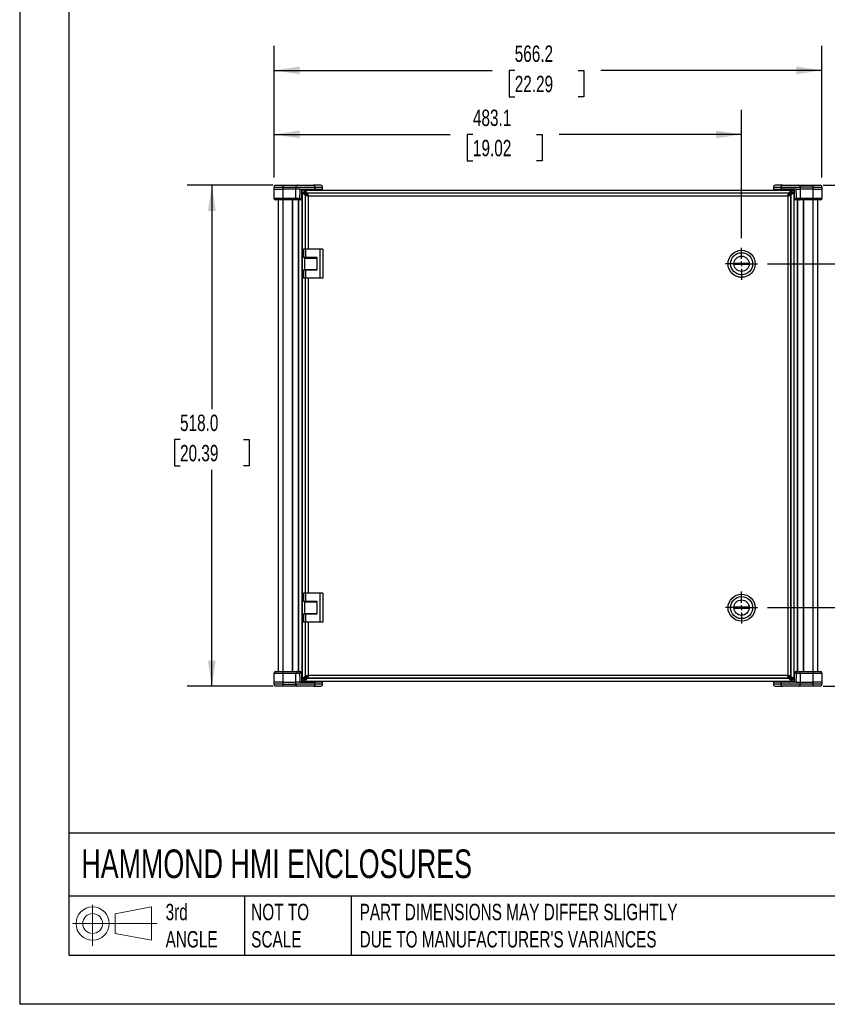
# Model space of a CAD drawing. Header units: millimetres. Extents: x 0 to 2235, y 0 to 1727.
# Tile 1 of 7: x 0 to 835, y 0 to 1018. Entities that reach past the tile are written whole.
import ezdxf

# ---------------------------------------------------------------- set-up
doc = ezdxf.new("R2010")
doc.units = ezdxf.units.MM
doc.header["$LTSCALE"] = 8
doc.linetypes.add('CENTERX2', pattern=[20.32, 12.7, -2.54, 2.54, -2.54])
doc.layers.add('CENTER', color=40, linetype='CENTERX2')
doc.layers.add('DIMENSIONS', color=140, linetype='Continuous', lineweight=25)
doc.layers.add('TEXT', color=140, linetype='Continuous', lineweight=25)
doc.styles.add('SLDTEXTSTYLE0', font='TXT', dxfattribs={"width": 0.7})
doc.dimstyles.new('SLDDIMSTYLE0', dxfattribs={"dimtxt": 17.264063, "dimasz": 26.416, "dimexe": 0, "dimexo": 0.0625, "dimgap": 4.316016, "dimtad": 0, "dimtih": 1, "dimtoh": 1, "dimdec": 1, "dimrnd": 1e-09, "dimzin": 4, "dimdsep": 46, "dimtxsty": 'SLDTEXTSTYLE0', "dimsah": 1, "dimcen": 0.09, "dimadec": 0, "dimazin": 1, "dimtfac": 1, "dimtdec": 1, "dimtofl": 0, "dimtmove": 0, "dimatfit": 3, "dimfxl": 0, "dimfrac": 2, "dimtolj": 1, "dimtzin": 12, "dimarcsym": 0})
doc.dimstyles.new('SLDDIMSTYLE1', dxfattribs={"dimtxt": 17.264063, "dimasz": 26.416, "dimexe": 0, "dimexo": 0.0625, "dimgap": 4.316016, "dimtad": 0, "dimtih": 1, "dimtoh": 1, "dimdec": 1, "dimrnd": 1e-09, "dimzin": 12, "dimdsep": 46, "dimtxsty": 'SLDTEXTSTYLE0', "dimsah": 1, "dimcen": 0.09, "dimadec": 0, "dimazin": 3, "dimtfac": 1, "dimtdec": 1, "dimtofl": 0, "dimtmove": 0, "dimatfit": 3, "dimfxl": 0, "dimfrac": 2, "dimtolj": 1, "dimtzin": 12, "dimarcsym": 0})
doc.dimstyles.new('SLDDIMSTYLE2', dxfattribs={"dimtxt": 17.264063, "dimasz": 26.416, "dimexe": 0, "dimexo": 0.0625, "dimgap": 4.316016, "dimtad": 0, "dimtih": 1, "dimtoh": 1, "dimdec": 1, "dimrnd": 1e-09, "dimzin": 12, "dimdsep": 46, "dimtxsty": 'SLDTEXTSTYLE0', "dimsah": 1, "dimcen": 0.09, "dimadec": 0, "dimazin": 3, "dimtfac": 1, "dimtdec": 1, "dimtmove": 0, "dimatfit": 0, "dimfxl": 0, "dimfrac": 2, "dimtolj": 1, "dimtzin": 12, "dimarcsym": 0})

# ---------------------------------------------------------------- blocks, each defined once
blk = doc.blocks.new('Block11')
at = {"color": 7, "linetype": 'Continuous', "lineweight": 18}
for p, q in [((20.7, 42.5), (20.7, 0)), ((43.8, 33.3), (81.4, 40.3)), ((43.8, 12.8), (43.8, 33.3)), ((81.4, 40.3), (81.4, 5.9)), ((0, 23.1), (87, 23.1)), ((43.8, 12.8), (81.4, 5.9))]:
    blk.add_line(p, q, dxfattribs=at)
for radius in [17.2, 10.3]:
    blk.add_circle((20.7, 23.1), radius, dxfattribs=at)
blk = doc.blocks.new('Block12')
at = {"color": 7, "linetype": 'Continuous'}
blk.add_blockref('Block11', (0, 0), dxfattribs=at)
blk = doc.blocks.new('_D')
at = {"layer": 'DIMENSIONS'}
for p, q in [((261.8, 847.1), (173.2, 847.1)), ((198.6, 847.1), (198.6, 615.5)), ((165.7, 584.2), (159.9, 584.2)), ((159.9, 584.2), (159.9, 556.8)), ((231.4, 584.2), (237.2, 584.2)), ((237.2, 584.2), (237.2, 556.8)), ((159.9, 556.8), (165.7, 556.8)), ((198.6, 329.1), (198.6, 552.9)), ((237.2, 556.8), (231.4, 556.8)), ((261.8, 329.1), (173.2, 329.1))]:
    blk.add_line(p, q, dxfattribs=at)
for points in [[(198.6, 847.1), (194.5, 820.7), (202.6, 820.7)], [(198.6, 329.1), (202.6, 355.5), (194.5, 355.5)]]:
    blk.add_solid(points, dxfattribs=at)
at = {"layer": 'DIMENSIONS', "char_height": 16.93, "attachment_point": 1, "style": 'SLDTEXTSTYLE0'}
for s, insert in [('518.0', (165.7, 609.9)), ('20.39', (165.7, 578.6))]:
    blk.add_mtext(s, dxfattribs=dict(at, insert=insert))
blk = doc.blocks.new('_D_1')
at = {"layer": 'DIMENSIONS'}
for p, q in [((262.9, 855.3), (262.9, 925.1)), ((746, 792.6), (746, 925.1)), ((262.9, 899.7), (445, 899.7)), ((468.4, 899.7), (462.6, 899.7)), ((462.6, 899.7), (462.6, 872.3)), ((534.1, 899.7), (539.9, 899.7)), ((539.9, 899.7), (539.9, 872.3)), ((746, 899.7), (557.4, 899.7)), ((462.6, 872.3), (468.4, 872.3)), ((539.9, 872.3), (534.1, 872.3))]:
    blk.add_line(p, q, dxfattribs=at)
for points in [[(262.9, 899.7), (289.3, 895.7), (289.3, 903.8)], [(746, 899.7), (719.6, 903.8), (719.6, 895.7)]]:
    blk.add_solid(points, dxfattribs=at)
at = {"layer": 'DIMENSIONS', "char_height": 16.93, "attachment_point": 1, "style": 'SLDTEXTSTYLE0'}
for s, insert in [('483.1', (468.4, 925.4)), ('19.02', (468.4, 894.1))]:
    blk.add_mtext(s, dxfattribs=dict(at, insert=insert))
blk = doc.blocks.new('_D_2')
at = {"layer": 'DIMENSIONS'}
for p, q in [((262.9, 855.3), (262.9, 991.4)), ((829.1, 855.3), (829.1, 991.4)), ((262.9, 966), (488.2, 966)), ((511.6, 966), (505.8, 966)), ((505.8, 966), (505.8, 938.5)), ((577.2, 966), (583, 966)), ((583, 966), (583, 938.5)), ((829.1, 966), (600.6, 966)), ((505.8, 938.5), (511.6, 938.5)), ((583, 938.5), (577.2, 938.5))]:
    blk.add_line(p, q, dxfattribs=at)
for points in [[(262.9, 966), (289.3, 961.9), (289.3, 970)], [(829.1, 966), (802.7, 970), (802.7, 961.9)]]:
    blk.add_solid(points, dxfattribs=at)
at = {"layer": 'DIMENSIONS', "char_height": 16.93, "attachment_point": 1, "style": 'SLDTEXTSTYLE0'}
for s, insert in [('566.2', (511.6, 991.7)), ('22.29', (511.6, 960.4))]:
    blk.add_mtext(s, dxfattribs=dict(at, insert=insert))
blk = doc.blocks.new('_D_3')
at = {"layer": 'DIMENSIONS'}
for p, q in [((902.2, 847.1), (902.2, 897.9)), ((830.2, 847.1), (927.6, 847.1)), ((876.5, 808.4), (870.7, 808.4)), ((870.7, 808.4), (870.7, 781)), ((927.8, 808.4), (933.6, 808.4)), ((933.6, 808.4), (933.6, 781)), ((870.7, 781), (876.5, 781)), ((933.6, 781), (927.8, 781)), ((772.7, 765.9), (927.6, 765.9)), ((902.2, 765.9), (902.2, 715.1))]:
    blk.add_line(p, q, dxfattribs=at)
for points in [[(902.2, 847.1), (906.3, 873.6), (898.1, 873.6)], [(902.2, 765.9), (898.1, 739.5), (906.3, 739.5)]]:
    blk.add_solid(points, dxfattribs=at)
at = {"layer": 'DIMENSIONS', "char_height": 16.93, "attachment_point": 1, "style": 'SLDTEXTSTYLE0'}
for s, insert in [('81.2', (876.5, 834.1)), ('3.20', (876.5, 802.8))]:
    blk.add_mtext(s, dxfattribs=dict(at, insert=insert))
blk = doc.blocks.new('_D_4')
at = {"layer": 'DIMENSIONS'}
for p, q in [((772.7, 765.9), (927.6, 765.9)), ((902.2, 765.9), (902.2, 615.5)), ((869.4, 584.2), (863.6, 584.2)), ((863.6, 584.2), (863.6, 556.8)), ((935, 584.2), (940.8, 584.2)), ((940.8, 584.2), (940.8, 556.8)), ((863.6, 556.8), (869.4, 556.8)), ((902.2, 410.3), (902.2, 552.9)), ((940.8, 556.8), (935, 556.8)), ((772.7, 410.3), (927.6, 410.3))]:
    blk.add_line(p, q, dxfattribs=at)
for points in [[(902.2, 765.9), (898.1, 739.5), (906.3, 739.5)], [(902.2, 410.3), (906.3, 436.7), (898.1, 436.7)]]:
    blk.add_solid(points, dxfattribs=at)
at = {"layer": 'DIMENSIONS', "char_height": 16.93, "attachment_point": 1, "style": 'SLDTEXTSTYLE0'}
for s, insert in [('355.6', (869.4, 609.9)), ('14.00', (869.4, 578.6))]:
    blk.add_mtext(s, dxfattribs=dict(at, insert=insert))
blk = doc.blocks.new('_D_5')
at = {"layer": 'DIMENSIONS'}
for p, q in [((902.2, 410.3), (902.2, 461.1)), ((772.7, 410.3), (927.6, 410.3)), ((876.5, 370), (870.7, 370)), ((870.7, 370), (870.7, 342.6)), ((927.8, 370), (933.6, 370)), ((933.6, 370), (933.6, 342.6)), ((870.7, 342.6), (876.5, 342.6)), ((933.6, 342.6), (927.8, 342.6)), ((830.2, 329.1), (927.6, 329.1)), ((902.2, 329.1), (902.2, 278.3))]:
    blk.add_line(p, q, dxfattribs=at)
for points in [[(902.2, 410.3), (906.3, 436.7), (898.1, 436.7)], [(902.2, 329.1), (898.1, 302.7), (906.3, 302.7)]]:
    blk.add_solid(points, dxfattribs=at)
at = {"layer": 'DIMENSIONS', "char_height": 16.93, "attachment_point": 1, "style": 'SLDTEXTSTYLE0'}
for s, insert in [('81.2', (876.5, 395.7)), ('3.20', (876.5, 364.4))]:
    blk.add_mtext(s, dxfattribs=dict(at, insert=insert))
blk = doc.blocks.new('SW_CENTERMARKSYMBOL_0')
at = {"layer": 'CENTER', "color": 0}
for p, q in [((0, 5.08), (0, 16.51)), ((-5.08, 0), (-16.51, 0)), ((0, 0), (-2.54, 0)), ((0, 0), (0, 2.54)), ((0, 0), (0, -2.54)), ((0, 0), (2.54, 0)), ((5.08, 0), (16.51, 0)), ((0, -5.08), (0, -16.51))]:
    blk.add_line(p, q, dxfattribs=at)
blk = doc.blocks.new('SW_CENTERMARKSYMBOL_1')
at = {"layer": 'CENTER', "color": 0}
for p, q in [((0, 5.08), (0, 16.51)), ((-5.08, 0), (-16.51, 0)), ((0, 0), (-2.54, 0)), ((0, 0), (0, 2.54)), ((0, 0), (0, -2.54)), ((0, 0), (2.54, 0)), ((5.08, 0), (16.51, 0)), ((0, -5.08), (0, -16.51))]:
    blk.add_line(p, q, dxfattribs=at)

msp = doc.modelspace()

# ---------------------------------------------------------------- linework, layer by layer
at = {"color": 7, "linetype": 'Continuous'}
for p in [(0.02, 1727.22), (2235.22, 0.02)]:
    msp.add_line(p, (0.02, 0.02), dxfattribs=at)
for p, q in [((264.88, 847.14), (271.98, 847.14)), ((271.98, 847.14), (286.95, 847.14)), ((286.95, 847.14), (303.78, 847.14)), ((311.08, 847.14), (303.78, 847.14)), ((788.2, 847.14), (780.9, 847.14)), ((788.2, 847.14), (805.03, 847.14)), ((805.03, 847.14), (820, 847.14)), ((820, 847.14), (827.1, 847.14)), ((262.88, 845.14), (271.98, 845.14)), ((262.88, 843.14), (262.88, 845.14)), ((262.88, 843.14), (271.98, 843.14)), ((263.05, 833.61), (262.88, 843.14)), ((271.98, 845.14), (285.41, 845.14)), ((271.98, 845.14), (271.98, 843.14)), ((285.41, 843.14), (271.98, 843.14)), ((271.98, 843.14), (271.98, 833.61)), ((285.41, 843.14), (285.41, 845.14)), ((285.41, 845.14), (305.02, 845.14)), ((289.45, 843.14), (285.41, 843.14)), ((285.54, 833.61), (285.41, 843.14)), ((289.45, 843.14), (305.02, 843.14)), ((291.73, 842.12), (291.66, 842.12)), ((291.73, 842.12), (291.73, 334.12)), ((291.73, 842.12), (291.98, 842.12)), ((291.98, 334.12), (291.98, 842.12)), ((294.05, 842.12), (291.98, 842.12)), ((291.99, 840.06), (294.05, 840.06)), ((291.99, 840.06), (291.99, 336.18)), ((293.67, 843.14), (293.66, 842.12)), ((294.05, 842.12), (797.93, 842.12)), ((294.05, 842.12), (294.05, 840.06)), ((294.24, 840.01), (294.24, 839.68)), ((296.35, 839.03), (295.08, 839.03)), ((295.08, 839.03), (295.08, 837.13)), ((295.34, 836.89), (295.08, 837.13)), ((295.08, 837.13), (295.08, 780.92)), ((295.17, 836.89), (297.22, 836.89)), ((295.17, 836.89), (295.17, 780.92)), ((296.39, 843.14), (295.39, 842.76)), ((295.39, 842.76), (295.39, 842.12)), ((306.57, 842.76), (295.39, 842.76)), ((296.35, 836.89), (296.35, 839.38)), ((297.23, 836.89), (296.35, 836.89)), ((296.98, 839.03), (297.23, 838.78)), ((795, 839.03), (296.98, 839.03)), ((794.75, 838.95), (297.23, 838.95)), ((297.23, 838.95), (297.23, 836.89)), ((793.73, 835.86), (298.25, 835.86)), ((298.25, 835.86), (298.25, 780.92)), ((305.02, 843.14), (305.02, 845.14)), ((305.02, 845.14), (313.08, 845.14)), ((305.02, 843.14), (313.08, 843.14)), ((306.57, 842.76), (305.58, 843.14)), ((306.57, 842.12), (306.57, 842.76)), ((309.11, 842.86), (309.12, 842.12)), ((310.6, 843.14), (310.61, 842.12)), ((311.5, 843.14), (311.48, 842.12)), ((312.97, 842.12), (312.99, 843.14)), ((313.08, 843.14), (313.08, 845.14)), ((778.9, 845.14), (778.9, 843.14)), ((778.9, 845.14), (786.96, 845.14)), ((778.9, 843.14), (786.96, 843.14)), ((778.99, 843.14), (779.01, 842.12)), ((780.5, 842.12), (780.48, 843.14)), ((781.37, 842.12), (781.39, 843.14)), ((782.88, 843.14), (782.86, 842.23)), ((786.4, 843.14), (785.41, 842.76)), ((785.41, 842.76), (785.41, 842.12)), ((796.59, 842.76), (785.41, 842.76)), ((786.96, 845.14), (806.57, 845.14)), ((786.96, 845.14), (786.96, 843.14)), ((802.53, 843.14), (786.96, 843.14)), ((793.73, 835.86), (793.73, 340.38)), ((794.75, 838.77), (795, 839.03)), ((794.75, 838.95), (794.75, 836.89)), ((795.63, 836.89), (794.75, 836.89)), ((796.82, 836.89), (794.76, 836.89)), ((796.59, 842.76), (795.59, 843.14)), ((795.63, 836.89), (795.63, 839.38)), ((796.9, 839.03), (795.63, 839.03)), ((796.59, 842.12), (796.59, 842.76)), ((796.65, 836.89), (796.9, 837.13)), ((796.82, 339.36), (796.82, 836.89)), ((796.9, 837.13), (796.9, 839.03)), ((796.9, 837.13), (796.9, 339.11)), ((797.75, 839.68), (797.75, 840.01)), ((797.93, 842.12), (800, 842.12)), ((797.93, 840.06), (797.93, 842.12)), ((799.99, 840.06), (797.93, 840.06)), ((798.32, 842.12), (798.31, 843.14)), ((799.99, 840.06), (799.99, 336.18)), ((800, 842.12), (800, 334.12)), ((800, 842.12), (800.25, 842.12)), ((800.25, 334.12), (800.25, 842.12)), ((800.25, 842.12), (800.32, 842.12)), ((802.53, 843.14), (806.57, 843.14)), ((806.57, 843.14), (806.45, 833.61)), ((806.57, 845.14), (806.57, 843.14)), ((820, 845.14), (806.57, 845.14)), ((820, 843.14), (806.57, 843.14)), ((820, 843.14), (820, 845.14)), ((820, 845.14), (829.1, 845.14)), ((820, 833.61), (820, 843.14)), ((820, 843.14), (829.1, 843.14)), ((829.1, 843.14), (828.93, 833.61)), ((829.1, 845.14), (829.1, 843.14)), ((271.98, 833.61), (263.05, 833.61)), ((271.98, 832.14), (264.55, 832.14)), ((266.98, 832.14), (266.98, 344.1)), ((285.54, 833.61), (271.98, 833.61)), ((286.69, 832.14), (271.98, 832.14)), ((271.98, 832.14), (271.98, 344.1)), ((281.48, 832.14), (281.48, 344.1)), ((281.98, 832.14), (281.98, 344.1)), ((289.26, 833.61), (285.54, 833.61)), ((290.02, 832.14), (286.69, 832.14)), ((287.98, 344.1), (287.98, 832.14)), ((288.48, 344.1), (288.48, 832.14)), ((805.29, 832.14), (801.97, 832.14)), ((806.45, 833.61), (802.72, 833.61)), ((803.5, 832.14), (803.5, 344.1)), ((804, 832.14), (804, 344.1)), ((820, 832.14), (805.29, 832.14)), ((820, 833.61), (806.45, 833.61)), ((810, 344.1), (810, 832.14)), ((810.5, 344.1), (810.5, 832.14)), ((828.93, 833.61), (820, 833.61)), ((827.43, 832.14), (820, 832.14)), ((820, 344.1), (820, 832.14)), ((825, 344.1), (825, 832.14)), ((293.16, 780.92), (293.16, 772.27)), ((295.21, 780.92), (293.16, 780.92)), ((295.21, 780.92), (295.21, 772.27)), ((310.2, 780.92), (295.21, 780.92)), ((310.2, 780.92), (310.2, 750.92)), ((313.2, 780.92), (310.2, 780.92)), ((313.2, 780.92), (313.2, 750.92)), ((295.21, 772.27), (293.16, 772.27)), ((294.78, 759.93), (294.78, 771.92)), ((294.78, 771.92), (307.49, 771.92)), ((295.08, 772.27), (295.08, 771.92)), ((307.49, 772.27), (295.21, 772.27)), ((299.15, 772.27), (299.15, 771.92)), ((305.15, 771.92), (305.15, 772.27)), ((307.49, 759.57), (307.49, 772.27)), ((738.12, 766.68), (753.91, 766.68)), ((753.91, 765.16), (738.12, 765.16)), ((293.16, 759.57), (293.16, 750.92)), ((293.16, 759.57), (295.21, 759.57)), ((294.78, 759.93), (307.49, 759.93)), ((295.08, 759.93), (295.08, 759.57)), ((295.21, 759.57), (295.21, 750.92)), ((295.21, 759.57), (307.49, 759.57)), ((299.15, 759.93), (299.15, 759.57)), ((305.15, 759.57), (305.15, 759.93)), ((295.21, 750.92), (293.16, 750.92)), ((295.08, 750.92), (295.08, 425.32)), ((295.17, 750.92), (295.17, 425.32)), ((310.2, 750.92), (295.21, 750.92)), ((298.25, 750.92), (298.25, 425.32)), ((313.2, 750.92), (310.2, 750.92)), ((293.16, 425.32), (293.16, 416.67)), ((295.21, 425.32), (293.16, 425.32)), ((295.21, 425.32), (295.21, 416.67)), ((310.2, 425.32), (295.21, 425.32)), ((310.2, 425.32), (310.2, 395.32)), ((313.2, 425.32), (310.2, 425.32)), ((313.2, 425.32), (313.2, 395.32)), ((295.21, 416.67), (293.16, 416.67)), ((294.78, 404.33), (294.78, 416.32)), ((294.78, 416.32), (307.49, 416.32)), ((295.08, 416.67), (295.08, 416.32)), ((307.49, 416.67), (295.21, 416.67)), ((299.15, 416.67), (299.15, 416.32)), ((305.15, 416.32), (305.15, 416.67)), ((307.49, 403.97), (307.49, 416.67)), ((738.12, 411.08), (753.91, 411.08)), ((753.91, 409.56), (738.12, 409.56)), ((293.16, 403.97), (293.16, 395.32)), ((293.16, 403.97), (295.21, 403.97)), ((294.78, 404.33), (307.49, 404.33)), ((295.08, 404.33), (295.08, 403.97)), ((295.21, 403.97), (295.21, 395.32)), ((295.21, 403.97), (307.49, 403.97)), ((299.15, 404.33), (299.15, 403.97)), ((305.15, 403.97), (305.15, 404.33)), ((295.21, 395.32), (293.16, 395.32)), ((295.08, 395.32), (295.08, 339.11)), ((295.17, 395.32), (295.17, 339.36)), ((310.2, 395.32), (295.21, 395.32)), ((298.25, 395.32), (298.25, 340.38)), ((313.2, 395.32), (310.2, 395.32)), ((262.88, 333.1), (263.05, 342.63)), ((263.05, 342.63), (271.98, 342.63)), ((264.55, 344.1), (271.98, 344.1)), ((271.98, 344.1), (286.69, 344.1)), ((271.98, 342.63), (271.98, 333.1)), ((271.98, 342.63), (285.54, 342.63)), ((285.41, 333.1), (285.54, 342.63)), ((285.54, 342.63), (289.26, 342.63)), ((286.69, 344.1), (290.02, 344.1)), ((294.05, 336.18), (291.99, 336.18)), ((294.05, 334.12), (294.05, 336.18)), ((294.24, 336.56), (294.24, 336.23)), ((295.08, 339.11), (295.34, 339.36)), ((295.08, 339.11), (295.08, 337.21)), ((296.35, 337.21), (295.08, 337.21)), ((295.17, 339.36), (297.22, 339.36)), ((296.35, 339.35), (296.35, 336.87)), ((296.35, 339.35), (297.23, 339.35)), ((296.98, 337.21), (297.23, 337.47)), ((795, 337.21), (296.98, 337.21)), ((297.23, 337.3), (297.23, 339.35)), ((297.23, 337.3), (794.75, 337.3)), ((298.25, 340.38), (793.73, 340.38)), ((794.75, 337.3), (794.75, 339.35)), ((794.75, 339.35), (795.63, 339.35)), ((794.75, 337.47), (795, 337.21)), ((796.82, 339.36), (794.76, 339.36)), ((795.63, 339.35), (795.63, 336.87)), ((796.9, 337.21), (795.63, 337.21)), ((796.9, 339.11), (796.65, 339.36)), ((796.9, 337.21), (796.9, 339.11)), ((797.75, 336.23), (797.75, 336.56)), ((797.93, 336.18), (797.93, 334.12)), ((797.93, 336.18), (799.99, 336.18)), ((801.97, 344.1), (805.29, 344.1)), ((802.72, 342.63), (806.45, 342.63)), ((805.29, 344.1), (820, 344.1)), ((806.45, 342.63), (806.57, 333.1)), ((806.45, 342.63), (820, 342.63)), ((820, 344.1), (827.43, 344.1)), ((820, 333.1), (820, 342.63)), ((820, 342.63), (828.93, 342.63)), ((828.93, 342.63), (829.1, 333.1)), ((262.88, 331.1), (262.88, 333.1)), ((271.98, 333.1), (262.88, 333.1)), ((271.98, 331.1), (262.88, 331.1)), ((271.98, 329.1), (264.88, 329.1)), ((271.98, 333.1), (285.41, 333.1)), ((271.98, 333.1), (271.98, 331.1)), ((271.98, 331.1), (285.41, 331.1)), ((286.95, 329.1), (271.98, 329.1)), ((285.41, 331.1), (285.41, 333.1)), ((289.45, 333.1), (285.41, 333.1)), ((305.02, 331.1), (285.41, 331.1)), ((303.78, 329.1), (286.95, 329.1)), ((289.45, 333.1), (305.02, 333.1)), ((291.73, 334.12), (291.66, 334.12)), ((291.98, 334.12), (291.73, 334.12)), ((294.05, 334.12), (291.98, 334.12)), ((293.66, 334.12), (293.67, 333.1)), ((294.05, 334.12), (797.93, 334.12)), ((295.39, 334.12), (295.39, 333.49)), ((295.39, 333.49), (296.39, 333.1)), ((295.39, 333.49), (306.57, 333.49)), ((303.78, 329.1), (311.08, 329.1)), ((305.02, 331.1), (305.02, 333.1)), ((313.08, 333.1), (305.02, 333.1)), ((313.08, 331.1), (305.02, 331.1)), ((305.58, 333.1), (306.57, 333.49)), ((306.57, 333.49), (306.57, 334.12)), ((309.1, 333.1), (309.12, 334.02)), ((310.61, 334.12), (310.6, 333.1)), ((311.48, 334.12), (311.5, 333.1)), ((312.99, 333.1), (312.97, 334.12)), ((313.08, 331.1), (313.08, 333.1)), ((778.9, 333.1), (778.9, 331.1)), ((786.96, 333.1), (778.9, 333.1)), ((786.96, 331.1), (778.9, 331.1)), ((779.01, 334.12), (778.99, 333.1)), ((780.48, 333.1), (780.5, 334.12)), ((780.9, 329.1), (788.2, 329.1)), ((781.39, 333.1), (781.37, 334.12)), ((782.87, 333.38), (782.86, 334.12)), ((785.41, 334.12), (785.41, 333.49)), ((785.41, 333.49), (786.4, 333.1)), ((785.41, 333.49), (796.59, 333.49)), ((786.96, 333.1), (786.96, 331.1)), ((802.53, 333.1), (786.96, 333.1)), ((806.57, 331.1), (786.96, 331.1)), ((805.03, 329.1), (788.2, 329.1)), ((795.59, 333.1), (796.59, 333.49)), ((796.59, 333.49), (796.59, 334.12)), ((797.93, 334.12), (800, 334.12)), ((798.31, 333.1), (798.32, 334.12)), ((800.25, 334.12), (800, 334.12)), ((800.25, 334.12), (800.32, 334.12)), ((802.53, 333.1), (806.57, 333.1)), ((820, 329.1), (805.03, 329.1)), ((806.57, 333.1), (806.57, 331.1)), ((806.57, 333.1), (820, 333.1)), ((820, 331.1), (806.57, 331.1)), ((820, 331.1), (820, 333.1)), ((829.1, 333.1), (820, 333.1)), ((829.1, 331.1), (820, 331.1)), ((827.1, 329.1), (820, 329.1)), ((829.1, 333.1), (829.1, 331.1))]:
    msp.add_line(p, q)
at = {"flags": 128}
for points in [[(290.02, 832.14), (289.87, 832.17), (289.73, 832.25), (289.6, 832.38), (289.48, 832.57), (289.39, 832.79), (289.32, 833.04), (289.27, 833.32), (289.26, 833.61)], [(802.72, 833.61), (802.71, 833.32), (802.66, 833.04), (802.59, 832.79), (802.5, 832.57), (802.38, 832.38), (802.25, 832.25), (802.11, 832.17), (801.97, 832.14)], [(289.26, 342.63), (289.27, 342.92), (289.32, 343.2), (289.39, 343.45), (289.48, 343.67), (289.6, 343.86), (289.73, 343.99), (289.87, 344.08), (290.02, 344.1)], [(801.97, 344.1), (802.11, 344.08), (802.25, 343.99), (802.38, 343.86), (802.5, 343.67), (802.59, 343.45), (802.66, 343.2), (802.71, 342.92), (802.72, 342.63)]]:
    msp.add_lwpolyline(points, dxfattribs=at)
for centre, radius in [((746.02, 765.92), 13.97), ((746.02, 765.92), 11.43), ((746.02, 765.92), 7.94), ((746.02, 410.32), 13.97), ((746.02, 410.32), 11.43), ((746.02, 410.32), 7.94)]:
    msp.add_circle(centre, radius)
for centre, radius, start, end in [((264.88, 845.14), 2, 90, 180), ((311.08, 845.14), 2, 0, 90), ((780.9, 845.14), 2, 90, 180), ((827.1, 845.14), 2, 360, 90), ((264.55, 833.64), 1.5, 181, 270), ((290.02, 833.64), 1.5, 270, 359), ((801.97, 833.64), 1.5, 181, 270), ((827.43, 833.64), 1.5, 270, 359), ((746.02, 765.92), 7.93, 174.48878, 185.51122), ((746.02, 765.92), 7.93, 354.48878, 5.51122), ((746.02, 410.32), 7.93, 174.48878, 185.51122), ((746.02, 410.32), 7.93, 354.48878, 5.51122), ((264.55, 342.6), 1.5, 90, 179), ((290.02, 342.6), 1.5, 1, 90), ((801.97, 342.6), 1.5, 90, 179), ((827.43, 342.6), 1.5, 1, 90), ((264.88, 331.1), 2, 180, 270), ((311.08, 331.1), 2, 270, 0), ((780.9, 331.1), 2, 180, 270), ((827.1, 331.1), 2, 270, 0)]:
    msp.add_arc(centre, radius, start, end)
for points, knots in [([(271.98, 847.14), (271.98, 847.14), (271.98, 847.08), (271.98, 846.88), (271.98, 846.74), (271.98, 846.37), (271.98, 846.14), (271.98, 845.66), (271.98, 845.4), (271.98, 845.14)], [0, 0, 0, 0, 0.25, 0.25, 0.5, 0.5, 0.75, 0.75, 1, 1, 1, 1]), ([(286.95, 847.14), (286.75, 847.14), (286.55, 847.08), (286.17, 846.88), (286, 846.74), (285.72, 846.37), (285.6, 846.14), (285.45, 845.66), (285.41, 845.4), (285.41, 845.14)], [0, 0, 0, 0, 0.25, 0.25, 0.5, 0.5, 0.75, 0.75, 1, 1, 1, 1]), ([(303.78, 847.14), (303.94, 847.14), (304.1, 847.08), (304.4, 846.88), (304.54, 846.74), (304.77, 846.37), (304.86, 846.14), (304.98, 845.66), (305.02, 845.4), (305.02, 845.14)], [0, 0, 0, 0, 0.25, 0.25, 0.5, 0.5, 0.75, 0.75, 1, 1, 1, 1]), ([(786.96, 845.14), (786.96, 845.4), (787, 845.66), (787.12, 846.14), (787.21, 846.37), (787.44, 846.74), (787.58, 846.88), (787.88, 847.08), (788.04, 847.14), (788.2, 847.14)], [0, 0, 0, 0, 0.25, 0.25, 0.5, 0.5, 0.75, 0.75, 1, 1, 1, 1]), ([(806.57, 845.14), (806.57, 845.4), (806.53, 845.66), (806.38, 846.14), (806.26, 846.37), (805.98, 846.74), (805.81, 846.88), (805.43, 847.08), (805.23, 847.14), (805.03, 847.14)], [0, 0, 0, 0, 0.25, 0.25, 0.5, 0.5, 0.75, 0.75, 1, 1, 1, 1]), ([(820, 845.14), (820, 845.4), (820, 845.66), (820, 846.14), (820, 846.37), (820, 846.74), (820, 846.88), (820, 847.08), (820, 847.14), (820, 847.14)], [0, 0, 0, 0, 0.25, 0.25, 0.5, 0.5, 0.75, 0.75, 1, 1, 1, 1]), ([(291.99, 840.06), (291.99, 839.82), (292.07, 839.57), (292.38, 839.08), (292.61, 838.84), (293.18, 838.35), (293.52, 838.11), (294.27, 837.62), (294.67, 837.38), (295.08, 837.13)], [0, 0, 0, 0, 0.25, 0.25, 0.5, 0.5, 0.75, 0.75, 1, 1, 1, 1]), ([(294.05, 842.12), (294.3, 842.12), (294.54, 842.04), (295.03, 841.73), (295.27, 841.5), (295.76, 840.93), (296, 840.59), (296.49, 839.84), (296.74, 839.44), (296.98, 839.03)], [0, 0, 0, 0, 0.25, 0.25, 0.5, 0.5, 0.75, 0.75, 1, 1, 1, 1]), ([(294.05, 840.06), (294.05, 839.82), (294.07, 839.57), (294.18, 839.08), (294.25, 838.84), (294.44, 838.35), (294.56, 838.11), (294.81, 837.62), (294.94, 837.38), (295.08, 837.13)], [0, 0, 0, 0, 0.25, 0.25, 0.5, 0.5, 0.75, 0.75, 1, 1, 1, 1]), ([(294.05, 840.06), (294.3, 840.06), (294.54, 840.04), (295.03, 839.93), (295.27, 839.86), (295.76, 839.67), (296, 839.55), (296.49, 839.3), (296.74, 839.17), (296.98, 839.03)], [0, 0, 0, 0, 0.25, 0.25, 0.5, 0.5, 0.75, 0.75, 1, 1, 1, 1]), ([(295.08, 839.03), (294.99, 839.17), (294.91, 839.3), (294.73, 839.55), (294.65, 839.67), (294.48, 839.86), (294.39, 839.93), (294.22, 840.04), (294.14, 840.06), (294.05, 840.06)], [0, 0, 0, 0, 0.25, 0.25, 0.5, 0.5, 0.75, 0.75, 1, 1, 1, 1]), ([(294.05, 840.06), (294.05, 839.98), (294.07, 839.89), (294.18, 839.72), (294.25, 839.63), (294.44, 839.46), (294.56, 839.38), (294.81, 839.21), (294.94, 839.12), (295.08, 839.03)], [0, 0, 0, 0, 0.25, 0.25, 0.5, 0.5, 0.75, 0.75, 1, 1, 1, 1]), ([(298.25, 835.86), (297.85, 835.95), (297.44, 836.03), (296.7, 836.2), (296.35, 836.29), (295.78, 836.46), (295.55, 836.54), (295.25, 836.71), (295.17, 836.8), (295.17, 836.89)], [0, 0, 0, 0, 0.25, 0.25, 0.5, 0.5, 0.75, 0.75, 1, 1, 1, 1]), ([(298.25, 835.86), (298.12, 835.95), (297.98, 836.03), (297.73, 836.2), (297.62, 836.29), (297.43, 836.46), (297.35, 836.54), (297.25, 836.71), (297.22, 836.8), (297.22, 836.89)], [0, 0, 0, 0, 0.25, 0.25, 0.5, 0.5, 0.75, 0.75, 1, 1, 1, 1]), ([(297.23, 838.95), (297.31, 838.95), (297.4, 838.87), (297.57, 838.56), (297.65, 838.33), (297.82, 837.76), (297.91, 837.41), (298.08, 836.67), (298.17, 836.26), (298.25, 835.86)], [0, 0, 0, 0, 0.25, 0.25, 0.5, 0.5, 0.75, 0.75, 1, 1, 1, 1]), ([(297.23, 836.89), (297.31, 836.89), (297.4, 836.86), (297.57, 836.76), (297.65, 836.68), (297.82, 836.49), (297.91, 836.38), (298.08, 836.13), (298.17, 835.99), (298.25, 835.86)], [0, 0, 0, 0, 0.25, 0.25, 0.5, 0.5, 0.75, 0.75, 1, 1, 1, 1]), ([(793.73, 835.86), (793.81, 836.26), (793.9, 836.67), (794.07, 837.41), (794.16, 837.76), (794.33, 838.33), (794.41, 838.56), (794.58, 838.87), (794.67, 838.95), (794.75, 838.95)], [0, 0, 0, 0, 0.25, 0.25, 0.5, 0.5, 0.75, 0.75, 1, 1, 1, 1]), ([(796.82, 836.89), (796.82, 836.8), (796.73, 836.71), (796.43, 836.54), (796.2, 836.46), (795.63, 836.29), (795.28, 836.2), (794.54, 836.03), (794.13, 835.95), (793.73, 835.86)], [0, 0, 0, 0, 0.25, 0.25, 0.5, 0.5, 0.75, 0.75, 1, 1, 1, 1]), ([(794.76, 836.89), (794.76, 836.8), (794.73, 836.71), (794.63, 836.54), (794.55, 836.46), (794.36, 836.29), (794.25, 836.2), (794, 836.03), (793.86, 835.95), (793.73, 835.86)], [0, 0, 0, 0, 0.25, 0.25, 0.5, 0.5, 0.75, 0.75, 1, 1, 1, 1]), ([(793.73, 835.86), (793.81, 835.99), (793.9, 836.13), (794.07, 836.38), (794.16, 836.49), (794.33, 836.68), (794.41, 836.76), (794.58, 836.86), (794.67, 836.89), (794.75, 836.89)], [0, 0, 0, 0, 0.25, 0.25, 0.5, 0.5, 0.75, 0.75, 1, 1, 1, 1]), ([(795, 839.03), (795.25, 839.44), (795.49, 839.84), (795.98, 840.59), (796.22, 840.93), (796.71, 841.5), (796.95, 841.73), (797.44, 842.04), (797.69, 842.12), (797.93, 842.12)], [0, 0, 0, 0, 0.25, 0.25, 0.5, 0.5, 0.75, 0.75, 1, 1, 1, 1]), ([(795, 839.03), (795.25, 839.17), (795.49, 839.3), (795.98, 839.55), (796.22, 839.67), (796.71, 839.86), (796.95, 839.93), (797.44, 840.04), (797.69, 840.06), (797.93, 840.06)], [0, 0, 0, 0, 0.25, 0.25, 0.5, 0.5, 0.75, 0.75, 1, 1, 1, 1]), ([(799.99, 840.06), (799.99, 839.82), (799.91, 839.57), (799.6, 839.08), (799.37, 838.84), (798.8, 838.35), (798.46, 838.11), (797.71, 837.62), (797.31, 837.38), (796.9, 837.13)], [0, 0, 0, 0, 0.25, 0.25, 0.5, 0.5, 0.75, 0.75, 1, 1, 1, 1]), ([(797.93, 840.06), (797.93, 839.82), (797.91, 839.57), (797.8, 839.08), (797.73, 838.84), (797.54, 838.35), (797.42, 838.11), (797.17, 837.62), (797.04, 837.38), (796.9, 837.13)], [0, 0, 0, 0, 0.25, 0.25, 0.5, 0.5, 0.75, 0.75, 1, 1, 1, 1]), ([(797.93, 840.06), (797.85, 840.06), (797.76, 840.04), (797.59, 839.93), (797.5, 839.86), (797.33, 839.67), (797.25, 839.55), (797.08, 839.3), (796.99, 839.17), (796.9, 839.03)], [0, 0, 0, 0, 0.25, 0.25, 0.5, 0.5, 0.75, 0.75, 1, 1, 1, 1]), ([(796.9, 839.03), (797.04, 839.12), (797.17, 839.21), (797.42, 839.38), (797.54, 839.46), (797.73, 839.63), (797.8, 839.72), (797.91, 839.89), (797.93, 839.98), (797.93, 840.06)], [0, 0, 0, 0, 0.25, 0.25, 0.5, 0.5, 0.75, 0.75, 1, 1, 1, 1]), ([(271.98, 832.14), (271.98, 832.14), (271.98, 832.18), (271.98, 832.32), (271.98, 832.43), (271.98, 832.7), (271.98, 832.87), (271.98, 833.22), (271.98, 833.42), (271.98, 833.61)], [0, 0, 0, 0, 0.25, 0.25, 0.5, 0.5, 0.75, 0.75, 1, 1, 1, 1]), ([(286.69, 832.14), (286.54, 832.14), (286.39, 832.18), (286.12, 832.32), (285.99, 832.43), (285.78, 832.7), (285.69, 832.87), (285.57, 833.22), (285.54, 833.42), (285.54, 833.61)], [0, 0, 0, 0, 0.25, 0.25, 0.5, 0.5, 0.75, 0.75, 1, 1, 1, 1]), ([(289.26, 833.61), (289.44, 833.6), (289.68, 833.6), (290.08, 833.59), (290.22, 833.59), (290.5, 833.59), (290.64, 833.58), (290.89, 833.58), (291, 833.59), (291.2, 833.59), (291.28, 833.59), (291.47, 833.6), (291.52, 833.6), (291.52, 833.61)], [0, 0, 0, 0, 0.25, 0.25, 0.375, 0.375, 0.5, 0.5, 0.625, 0.625, 0.75, 0.75, 1, 1, 1, 1]), ([(800.47, 833.61), (800.47, 833.6), (800.51, 833.6), (800.7, 833.59), (800.78, 833.59), (800.98, 833.59), (801.09, 833.58), (801.35, 833.58), (801.48, 833.59), (801.76, 833.59), (801.9, 833.59), (802.3, 833.6), (802.54, 833.6), (802.72, 833.61)], [0, 0, 0, 0, 0.25, 0.25, 0.375, 0.375, 0.5, 0.5, 0.625, 0.625, 0.75, 0.75, 1, 1, 1, 1]), ([(805.29, 832.14), (805.44, 832.14), (805.59, 832.18), (805.86, 832.32), (805.99, 832.43), (806.21, 832.7), (806.29, 832.87), (806.41, 833.22), (806.44, 833.42), (806.45, 833.61)], [0, 0, 0, 0, 0.25, 0.25, 0.5, 0.5, 0.75, 0.75, 1, 1, 1, 1]), ([(820, 832.14), (820, 832.14), (820, 832.18), (820, 832.32), (820, 832.43), (820, 832.7), (820, 832.87), (820, 833.22), (820, 833.42), (820, 833.61)], [0, 0, 0, 0, 0.25, 0.25, 0.5, 0.5, 0.75, 0.75, 1, 1, 1, 1]), ([(271.98, 344.1), (271.98, 344.1), (271.98, 344.07), (271.98, 343.92), (271.98, 343.81), (271.98, 343.54), (271.98, 343.38), (271.98, 343.02), (271.98, 342.83), (271.98, 342.63)], [0, 0, 0, 0, 0.25, 0.25, 0.5, 0.5, 0.75, 0.75, 1, 1, 1, 1]), ([(286.69, 344.1), (286.54, 344.1), (286.39, 344.07), (286.12, 343.92), (285.99, 343.81), (285.78, 343.54), (285.69, 343.38), (285.57, 343.02), (285.54, 342.83), (285.54, 342.63)], [0, 0, 0, 0, 0.25, 0.25, 0.5, 0.5, 0.75, 0.75, 1, 1, 1, 1]), ([(291.52, 342.63), (291.52, 342.64), (291.47, 342.64), (291.28, 342.65), (291.2, 342.65), (291, 342.66), (290.89, 342.66), (290.64, 342.66), (290.5, 342.66), (290.22, 342.65), (290.08, 342.65), (289.68, 342.64), (289.44, 342.64), (289.26, 342.63)], [0, 0, 0, 0, 0.25, 0.25, 0.375, 0.375, 0.5, 0.5, 0.625, 0.625, 0.75, 0.75, 1, 1, 1, 1]), ([(295.08, 339.11), (294.67, 338.87), (294.27, 338.62), (293.52, 338.13), (293.18, 337.89), (292.61, 337.4), (292.38, 337.16), (292.07, 336.67), (291.99, 336.43), (291.99, 336.18)], [0, 0, 0, 0, 0.25, 0.25, 0.5, 0.5, 0.75, 0.75, 1, 1, 1, 1]), ([(295.08, 339.11), (294.94, 338.87), (294.81, 338.62), (294.56, 338.13), (294.44, 337.89), (294.25, 337.4), (294.18, 337.16), (294.07, 336.67), (294.05, 336.43), (294.05, 336.18)], [0, 0, 0, 0, 0.25, 0.25, 0.5, 0.5, 0.75, 0.75, 1, 1, 1, 1]), ([(294.05, 336.18), (294.3, 336.18), (294.54, 336.21), (295.03, 336.31), (295.27, 336.38), (295.76, 336.57), (296, 336.69), (296.49, 336.94), (296.74, 337.07), (296.98, 337.21)], [0, 0, 0, 0, 0.25, 0.25, 0.5, 0.5, 0.75, 0.75, 1, 1, 1, 1]), ([(294.05, 334.12), (294.3, 334.12), (294.54, 334.2), (295.03, 334.51), (295.27, 334.74), (295.76, 335.31), (296, 335.65), (296.49, 336.4), (296.74, 336.8), (296.98, 337.21)], [0, 0, 0, 0, 0.25, 0.25, 0.5, 0.5, 0.75, 0.75, 1, 1, 1, 1]), ([(294.05, 336.18), (294.14, 336.18), (294.22, 336.21), (294.39, 336.31), (294.48, 336.38), (294.65, 336.57), (294.73, 336.69), (294.91, 336.94), (294.99, 337.07), (295.08, 337.21)], [0, 0, 0, 0, 0.25, 0.25, 0.5, 0.5, 0.75, 0.75, 1, 1, 1, 1]), ([(295.08, 337.21), (294.94, 337.12), (294.81, 337.04), (294.56, 336.87), (294.44, 336.78), (294.25, 336.61), (294.18, 336.52), (294.07, 336.35), (294.05, 336.27), (294.05, 336.18)], [0, 0, 0, 0, 0.25, 0.25, 0.5, 0.5, 0.75, 0.75, 1, 1, 1, 1]), ([(295.17, 339.36), (295.17, 339.44), (295.25, 339.53), (295.55, 339.7), (295.78, 339.78), (296.35, 339.95), (296.7, 340.04), (297.44, 340.21), (297.85, 340.3), (298.25, 340.38)], [0, 0, 0, 0, 0.25, 0.25, 0.5, 0.5, 0.75, 0.75, 1, 1, 1, 1]), ([(297.22, 339.36), (297.22, 339.44), (297.25, 339.53), (297.35, 339.7), (297.43, 339.78), (297.62, 339.95), (297.73, 340.04), (297.98, 340.21), (298.12, 340.3), (298.25, 340.38)], [0, 0, 0, 0, 0.25, 0.25, 0.5, 0.5, 0.75, 0.75, 1, 1, 1, 1]), ([(298.25, 340.38), (298.17, 339.98), (298.08, 339.57), (297.91, 338.83), (297.82, 338.49), (297.65, 337.91), (297.57, 337.69), (297.4, 337.38), (297.31, 337.3), (297.23, 337.3)], [0, 0, 0, 0, 0.25, 0.25, 0.5, 0.5, 0.75, 0.75, 1, 1, 1, 1]), ([(298.25, 340.38), (298.17, 340.25), (298.08, 340.11), (297.91, 339.86), (297.82, 339.75), (297.65, 339.56), (297.57, 339.48), (297.4, 339.38), (297.31, 339.35), (297.23, 339.35)], [0, 0, 0, 0, 0.25, 0.25, 0.5, 0.5, 0.75, 0.75, 1, 1, 1, 1]), ([(793.73, 340.38), (794.13, 340.3), (794.54, 340.21), (795.28, 340.04), (795.63, 339.95), (796.2, 339.78), (796.43, 339.7), (796.73, 339.53), (796.82, 339.44), (796.82, 339.36)], [0, 0, 0, 0, 0.25, 0.25, 0.5, 0.5, 0.75, 0.75, 1, 1, 1, 1]), ([(793.73, 340.38), (793.86, 340.3), (794, 340.21), (794.25, 340.04), (794.36, 339.95), (794.55, 339.78), (794.63, 339.7), (794.73, 339.53), (794.76, 339.44), (794.76, 339.36)], [0, 0, 0, 0, 0.25, 0.25, 0.5, 0.5, 0.75, 0.75, 1, 1, 1, 1]), ([(794.75, 337.3), (794.67, 337.3), (794.58, 337.38), (794.41, 337.69), (794.33, 337.91), (794.16, 338.49), (794.07, 338.83), (793.9, 339.57), (793.81, 339.98), (793.73, 340.38)], [0, 0, 0, 0, 0.25, 0.25, 0.5, 0.5, 0.75, 0.75, 1, 1, 1, 1]), ([(794.75, 339.35), (794.67, 339.35), (794.58, 339.38), (794.41, 339.48), (794.33, 339.56), (794.16, 339.75), (794.07, 339.86), (793.9, 340.11), (793.81, 340.25), (793.73, 340.38)], [0, 0, 0, 0, 0.25, 0.25, 0.5, 0.5, 0.75, 0.75, 1, 1, 1, 1]), ([(795, 337.21), (795.25, 336.8), (795.49, 336.4), (795.98, 335.65), (796.22, 335.31), (796.71, 334.74), (796.95, 334.51), (797.44, 334.2), (797.69, 334.12), (797.93, 334.12)], [0, 0, 0, 0, 0.25, 0.25, 0.5, 0.5, 0.75, 0.75, 1, 1, 1, 1]), ([(795, 337.21), (795.25, 337.07), (795.49, 336.94), (795.98, 336.69), (796.22, 336.57), (796.71, 336.38), (796.95, 336.31), (797.44, 336.21), (797.69, 336.18), (797.93, 336.18)], [0, 0, 0, 0, 0.25, 0.25, 0.5, 0.5, 0.75, 0.75, 1, 1, 1, 1]), ([(799.99, 336.18), (799.99, 336.43), (799.91, 336.67), (799.6, 337.16), (799.37, 337.4), (798.8, 337.89), (798.46, 338.13), (797.71, 338.62), (797.31, 338.87), (796.9, 339.11)], [0, 0, 0, 0, 0.25, 0.25, 0.5, 0.5, 0.75, 0.75, 1, 1, 1, 1]), ([(796.9, 339.11), (797.04, 338.87), (797.17, 338.62), (797.42, 338.13), (797.54, 337.89), (797.73, 337.4), (797.8, 337.16), (797.91, 336.67), (797.93, 336.43), (797.93, 336.18)], [0, 0, 0, 0, 0.25, 0.25, 0.5, 0.5, 0.75, 0.75, 1, 1, 1, 1]), ([(796.9, 337.21), (796.99, 337.07), (797.08, 336.94), (797.25, 336.69), (797.33, 336.57), (797.5, 336.38), (797.59, 336.31), (797.76, 336.21), (797.85, 336.18), (797.93, 336.18)], [0, 0, 0, 0, 0.25, 0.25, 0.5, 0.5, 0.75, 0.75, 1, 1, 1, 1]), ([(797.93, 336.18), (797.93, 336.27), (797.91, 336.35), (797.8, 336.52), (797.73, 336.61), (797.54, 336.78), (797.42, 336.87), (797.17, 337.04), (797.04, 337.12), (796.9, 337.21)], [0, 0, 0, 0, 0.25, 0.25, 0.5, 0.5, 0.75, 0.75, 1, 1, 1, 1]), ([(802.72, 342.63), (802.54, 342.64), (802.3, 342.64), (801.9, 342.65), (801.76, 342.65), (801.48, 342.66), (801.35, 342.66), (801.09, 342.66), (800.98, 342.66), (800.78, 342.65), (800.7, 342.65), (800.51, 342.64), (800.47, 342.64), (800.47, 342.63)], [0, 0, 0, 0, 0.25, 0.25, 0.375, 0.375, 0.5, 0.5, 0.625, 0.625, 0.75, 0.75, 1, 1, 1, 1]), ([(805.29, 344.1), (805.44, 344.1), (805.59, 344.07), (805.86, 343.92), (805.99, 343.81), (806.21, 343.54), (806.29, 343.38), (806.41, 343.02), (806.44, 342.83), (806.45, 342.63)], [0, 0, 0, 0, 0.25, 0.25, 0.5, 0.5, 0.75, 0.75, 1, 1, 1, 1]), ([(820, 344.1), (820, 344.1), (820, 344.07), (820, 343.92), (820, 343.81), (820, 343.54), (820, 343.38), (820, 343.02), (820, 342.83), (820, 342.63)], [0, 0, 0, 0, 0.25, 0.25, 0.5, 0.5, 0.75, 0.75, 1, 1, 1, 1]), ([(271.98, 331.1), (271.98, 330.84), (271.98, 330.58), (271.98, 330.1), (271.98, 329.88), (271.98, 329.51), (271.98, 329.36), (271.98, 329.16), (271.98, 329.1), (271.98, 329.1)], [0, 0, 0, 0, 0.25, 0.25, 0.5, 0.5, 0.75, 0.75, 1, 1, 1, 1]), ([(285.41, 331.1), (285.41, 330.84), (285.45, 330.58), (285.6, 330.1), (285.72, 329.88), (286, 329.51), (286.17, 329.36), (286.55, 329.16), (286.75, 329.1), (286.95, 329.1)], [0, 0, 0, 0, 0.25, 0.25, 0.5, 0.5, 0.75, 0.75, 1, 1, 1, 1]), ([(305.02, 331.1), (305.02, 330.84), (304.98, 330.58), (304.86, 330.1), (304.77, 329.88), (304.54, 329.51), (304.4, 329.36), (304.1, 329.16), (303.94, 329.1), (303.78, 329.1)], [0, 0, 0, 0, 0.25, 0.25, 0.5, 0.5, 0.75, 0.75, 1, 1, 1, 1]), ([(788.2, 329.1), (788.04, 329.1), (787.88, 329.16), (787.58, 329.36), (787.44, 329.51), (787.21, 329.88), (787.12, 330.1), (787, 330.58), (786.96, 330.84), (786.96, 331.1)], [0, 0, 0, 0, 0.25, 0.25, 0.5, 0.5, 0.75, 0.75, 1, 1, 1, 1]), ([(805.03, 329.1), (805.23, 329.1), (805.43, 329.16), (805.81, 329.36), (805.98, 329.51), (806.26, 329.88), (806.38, 330.1), (806.53, 330.58), (806.57, 330.84), (806.57, 331.1)], [0, 0, 0, 0, 0.25, 0.25, 0.5, 0.5, 0.75, 0.75, 1, 1, 1, 1]), ([(820, 329.1), (820, 329.1), (820, 329.16), (820, 329.36), (820, 329.51), (820, 329.88), (820, 330.1), (820, 330.58), (820, 330.84), (820, 331.1)], [0, 0, 0, 0, 0.25, 0.25, 0.5, 0.5, 0.75, 0.75, 1, 1, 1, 1])]:
    msp.add_open_spline(points, degree=3, knots=knots)
for points in [[(289.45, 843.14), (289.39, 839.92), (289.32, 836.74), (289.26, 833.61)], [(291.52, 833.61), (291.57, 836.74), (291.63, 839.92), (291.68, 843.14)], [(800.3, 843.14), (800.36, 839.92), (800.41, 836.74), (800.47, 833.61)], [(802.72, 833.61), (802.66, 836.74), (802.59, 839.92), (802.53, 843.14)], [(289.26, 342.63), (289.32, 339.5), (289.39, 336.32), (289.45, 333.1)], [(291.68, 333.1), (291.63, 336.32), (291.57, 339.5), (291.52, 342.63)], [(800.47, 342.63), (800.41, 339.5), (800.36, 336.32), (800.3, 333.1)], [(802.53, 333.1), (802.59, 336.32), (802.66, 339.5), (802.72, 342.63)]]:
    msp.add_open_spline(points, degree=3)
at = {"layer": 'TEXT'}
for p, q in [((50.8, 1676.4), (50.8, 50.8)), ((2184.4, 177.01), (50.8, 177.01)), ((2184.4, 111.76), (50.8, 111.76)), ((232.36, 111.76), (232.36, 50.8)), ((342.7, 111.76), (342.7, 50.8)), ((50.8, 50.8), (2184.4, 50.8))]:
    msp.add_line(p, q, dxfattribs=at)

# ---------------------------------------------------------------- block references
at = {"layer": 'CENTER'}
for name, p in [('SW_CENTERMARKSYMBOL_0', (746.02, 765.92)), ('SW_CENTERMARKSYMBOL_1', (746.02, 410.32))]:
    msp.add_blockref(name, p, dxfattribs=at)
at = {"layer": 'TEXT'}
msp.add_blockref('Block12', (54.7, 60.43), dxfattribs=at)

# ---------------------------------------------------------------- texts
at = {"layer": 'TEXT', "attachment_point": 1, "style": 'SLDTEXTSTYLE0'}
for s, insert, char_height in [('HAMMOND HMI ENCLOSURES', (63.73, 160.19), 29.6333), ('3rd^JANGLE', (150.8, 103.97), 16.933), ('NOT TO^JSCALE', (239.25, 103.97), 16.9333), ("PART DIMENSIONS MAY DIFFER SLIGHTLY ^JDUE TO MANUFACTURER'S VARIANCES", (351.3, 103.97), 16.9333)]:
    msp.add_mtext(s, dxfattribs=dict(at, insert=insert, char_height=char_height))

# ---------------------------------------------------------------- dimensions: what is measured, and where the dimension line sits
at = {"layer": 'DIMENSIONS'}
for base, p1, p2, angle, dimstyle, picture, middle in [((829.1, 965.96), (262.88, 845.14), (829.1, 845.14), 360, 'SLDDIMSTYLE1', '_D_2', (544.42, 965.96)), ((902.2, 847.14), (762.53, 765.92), (820, 847.14), 90, 'SLDDIMSTYLE2', '_D_3', (902.2, 808.39)), ((198.57, 847.14), (271.98, 329.1), (271.98, 847.14), 90, 'SLDDIMSTYLE0', '_D', (198.57, 584.23)), ((902.2, 410.32), (762.53, 765.92), (762.53, 410.32), 90, 'SLDDIMSTYLE1', '_D_4', (902.2, 584.23)), ((902.2, 329.1), (762.53, 410.32), (820, 329.1), 90, 'SLDDIMSTYLE2', '_D_5', (902.2, 370.01))]:
    dim = msp.add_linear_dim(base=base, p1=p1, p2=p2, angle=angle, dimstyle=dimstyle, dxfattribs=at)
    dim.commit()
    dim.dimension.update_dxf_attribs({"geometry": picture, "text_midpoint": middle, "dimtype": 160})
dim = msp.add_linear_dim(base=(746.02, 899.75), p1=(262.88, 845.14), p2=(746.02, 782.43), dimstyle='SLDDIMSTYLE1', dxfattribs=at)
dim.commit()
dim.dimension.update_dxf_attribs({"geometry": '_D_1', "text_midpoint": (501.22, 899.75), "dimtype": 160})

doc.saveas('drawing.dxf')
